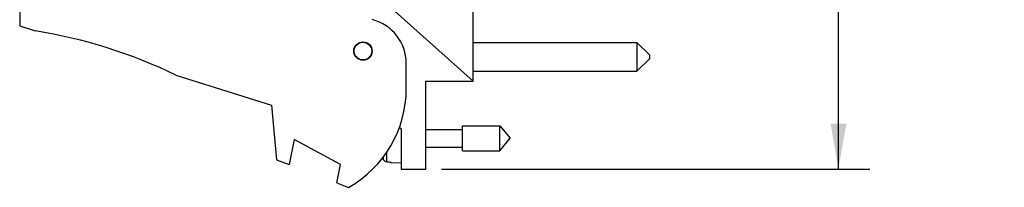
# Model space of a CAD drawing. Header units: inches. Extents: x 0.2 to 16.8, y 0.1 to 10.8.
# Tile 6 of 14: x 6.9 to 10.8, y 3.1 to 3.8. Entities that reach past the tile are written whole.
import ezdxf

# ---------------------------------------------------------------- set-up
doc = ezdxf.new("R2010")
doc.units = ezdxf.units.IN
doc.header["$LTSCALE"] = 0.935
doc.header["$MEASUREMENT"] = 0
doc.layers.get('0').update_dxf_attribs({"linetype": 'CONTINUOUS'})
doc.layers.add('DIMENSIONS', color=7, linetype='CONTINUOUS')
doc.styles.get("Standard").update_dxf_attribs({"font": 'txt', "width": 0.8})
doc.dimstyles.new('DIMSTYLE_2', dxfattribs={"dimtxt": 0.125, "dimasz": 0.18, "dimexe": 0.18, "dimexo": 0.0625, "dimgap": 0.09, "dimtad": 0, "dimtih": 1, "dimtoh": 1, "dimdec": 3, "dimzin": 4, "dimdsep": 46, "dimtxsty": 'STANDARD', "dimblk": '_FILLED', "dimblk1": '_FILLED', "dimblk2": '_FILLED', "dimcen": 0.09, "dimadec": 0, "dimazin": 0, "dimtp": 0.001, "dimtm": 0.001, "dimtfac": 1, "dimtdec": 3, "dimtofl": 0, "dimtmove": 0, "dimatfit": 3, "dimldrblk": '_FILLED', "dimfxl": 1, "dimtolj": 1, "dimtzin": 4, "dimarcsym": 0})

# ---------------------------------------------------------------- blocks, each defined once
blk = doc.blocks.new('_FILLED')
at = {"color": 0, "linetype": 'BYBLOCK'}
blk.add_solid([(0, 0), (-1, 0.174), (-1, -0.174)], dxfattribs=at)
blk = doc.blocks.new('*D13')
at = {"layer": 'DIMENSIONS', "color": 2, "linetype": 'CONTINUOUS'}
for p, q in [((8.5828, 8.2444), (10.2813, 8.2444)), ((10.1563, 8.2444), (10.1563, 5.8956)), ((10.1563, 3.1794), (10.1563, 5.6456)), ((8.5808, 3.1794), (10.2813, 3.1794))]:
    blk.add_line(p, q, dxfattribs=at)
at = {"layer": 'DIMENSIONS', "color": 2, "linetype": 'CONTINUOUS', "xscale": 0.18, "yscale": 0.18, "zscale": 0.18}
for p, rotation in [((10.1563, 8.2444), 90), ((10.1563, 3.1794), 270)]:
    blk.add_blockref('_FILLED', p, dxfattribs=dict(at, rotation=rotation))
at = {"layer": 'DIMENSIONS', "color": 2, "linetype": 'CONTINUOUS', "width": 0.8}
for s, p in [('5.065', (9.4438, 5.7081)), ('[', (10.0688, 5.7081)), ('128.65', (10.1688, 5.7081)), (']', (10.7688, 5.7081))]:
    blk.add_text(s, height=0.125, dxfattribs=at).set_placement(p)

msp = doc.modelspace()

# ---------------------------------------------------------------- linework, layer by layer
at = {"color": 7, "linetype": 'CONTINUOUS'}
for p, q in [((8.7063, 3.5294), (8.7063, 4.1084)), ((6.9053, 3.8684), (6.9053, 3.7484)), ((8.7063, 3.5294), (8.3253, 3.8701)), ((6.9053, 3.7484), (6.9673, 3.7289)), ((8.7063, 3.6832), (9.3563, 3.6832)), ((9.3563, 3.6832), (9.4063, 3.6332)), ((9.3563, 3.6832), (9.3563, 3.5682)), ((8.4403, 3.4984), (8.4403, 3.5992)), ((9.3563, 3.5682), (9.4063, 3.6182)), ((9.4063, 3.6332), (9.4063, 3.6182)), ((8.7063, 3.5682), (9.3563, 3.5682)), ((7.5253, 3.5532), (7.9053, 3.4334)), ((8.5183, 3.5294), (8.7063, 3.5294)), ((8.5183, 3.1794), (8.5183, 3.5294)), ((7.9053, 3.4334), (7.9253, 3.2164)), ((8.4126, 3.3459), (8.4203, 3.3394)), ((8.4203, 3.3394), (8.4203, 3.1794)), ((8.5183, 3.3365), (8.664, 3.3365)), ((8.664, 3.3507), (8.8121, 3.3507)), ((8.664, 3.2522), (8.664, 3.3507)), ((8.8121, 3.3507), (8.8534, 3.3014)), ((8.8121, 3.2522), (8.8121, 3.3507)), ((7.9953, 3.2972), (7.9753, 3.1972)), ((8.1793, 3.1972), (7.9953, 3.2972)), ((8.8121, 3.2522), (8.8534, 3.3014)), ((8.3632, 3.2077), (8.3632, 3.2471)), ((8.5183, 3.2664), (8.664, 3.2664)), ((8.664, 3.2522), (8.8121, 3.2522)), ((7.9253, 3.2164), (7.9753, 3.1972)), ((8.3489, 3.2194), (8.3489, 3.2283)), ((8.379, 3.2068), (8.379, 3.2058)), ((8.1647, 3.1244), (8.1793, 3.1972)), ((8.379, 3.2058), (8.4203, 3.2034)), ((8.4203, 3.1794), (8.5183, 3.1794)), ((8.1647, 3.1244), (8.2113, 3.1064))]:
    msp.add_line(p, q, dxfattribs=at)
for radius in [0.0365, 0.035]:
    msp.add_circle((8.2683, 3.6484), radius, dxfattribs=at)
for centre, radius, start, end in [((8.2603, 3.5992), 0.18, 0, 75.5225), ((6.644, 1.7289), 2.026, 64.2145, 80.8167), ((7.9903, 3.4984), 0.45, 299.4136, 360), ((8.6506, 3.3014), 0.3127, 193.9238, 195.2119)]:
    msp.add_arc(centre, radius, start, end, dxfattribs=at)
for points in [[(8.3497, 3.2171), (8.3494, 3.2178), (8.3491, 3.2186), (8.3489, 3.2194)], [(8.3632, 3.2077), (8.3624, 3.2078), (8.3615, 3.2079), (8.3607, 3.2081)], [(8.3632, 3.2077), (8.3658, 3.2076), (8.3684, 3.2074), (8.3711, 3.2073)], [(8.3711, 3.2073), (8.3737, 3.2071), (8.3763, 3.207), (8.379, 3.2068)]]:
    msp.add_open_spline(points, degree=3, dxfattribs=at)
msp.add_open_spline([(8.3607, 3.2081), (8.3599, 3.2082), (8.3584, 3.2087), (8.3561, 3.2098), (8.3541, 3.2112), (8.3523, 3.2129), (8.3508, 3.2149), (8.3501, 3.2163), (8.3497, 3.2171)], degree=3, knots=[0, 0, 0, 0, 0.166738, 0.333466, 0.500166, 0.666798, 0.833406, 1, 1, 1, 1], dxfattribs=at)

# ---------------------------------------------------------------- dimensions: what is measured, and where the dimension line sits
at = {"layer": 'DIMENSIONS', "color": 2, "linetype": 'CONTINUOUS'}
dim = msp.add_linear_dim(base=(10.1563, 3.1794), p1=(8.5828, 8.2444), p2=(8.5808, 3.1794), angle=270, dimstyle='DIMSTYLE_2', dxfattribs=at)
dim.commit()
dim.dimension.update_dxf_attribs({"geometry": '*D13', "text_midpoint": (10.1563, 5.7706), "dimtype": 160})

doc.saveas('drawing.dxf')
